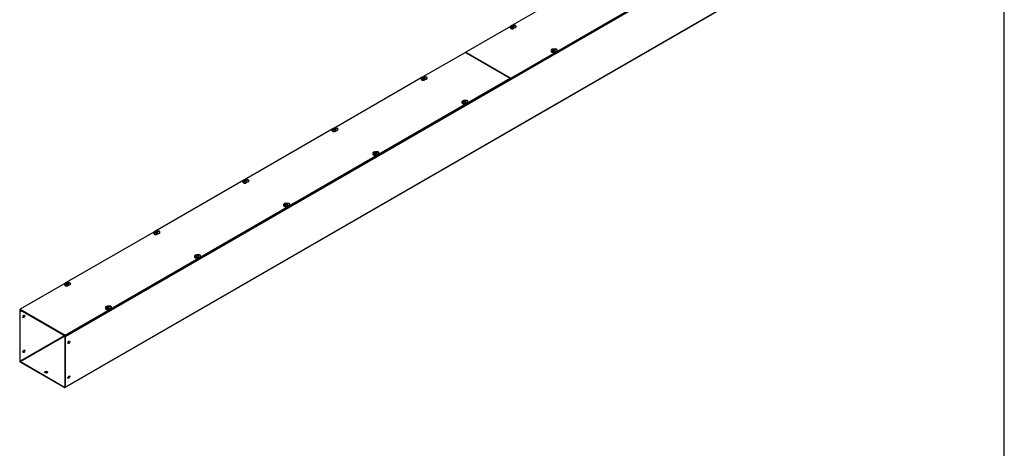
# Model space of a CAD drawing. Header units: inches. Extents: x 1 to 299, y -2 to 199.
# Tile 6 of 8: x 206 to 299, y 99 to 139. Entities that reach past the tile are written whole.
import ezdxf

# ---------------------------------------------------------------- set-up
doc = ezdxf.new("R2010")
doc.units = ezdxf.units.IN
doc.header["$MEASUREMENT"] = 0
for name, color, linetype in [('COM56308-3', 7, 'Continuous'), ('COM56349-2', 7, 'Continuous'), ('Default', 7, 'Continuous'), ('SCS19515', 7, 'Continuous')]:
    doc.layers.add(name, color=color, linetype=linetype)

# ---------------------------------------------------------------- blocks, each defined once
blk = doc.blocks.new('SE3')
at = {"layer": 'COM56308-3', "color": 7, "linetype": 'Continuous'}
for p, q in [((252.422, 133.938), (294.805, 158.407)), ((252.422, 133.891), (294.805, 158.361)), ((260.877, 143.76), (252.536, 138.944)), ((252.391, 138.861), (248.143, 136.408)), ((248.099, 136.383), (244.051, 134.045)), ((252.378, 133.912), (248.099, 136.383)), ((248.143, 136.408), (252.422, 133.938)), ((248.143, 136.362), (248.143, 136.408)), ((248.143, 136.362), (252.422, 133.891)), ((209.996, 109.443), (252.378, 133.912)), ((209.996, 109.396), (252.378, 133.866)), ((243.906, 133.962), (235.565, 129.146)), ((252.378, 133.866), (252.378, 133.912)), ((252.422, 133.891), (252.422, 133.938)), ((235.421, 129.063), (227.08, 124.247)), ((226.935, 124.164), (218.595, 119.348)), ((218.45, 119.265), (210.11, 114.449)), ((209.965, 114.366), (205.717, 111.913)), ((205.717, 111.913), (209.996, 109.443)), ((205.717, 111.867), (205.717, 111.913)), ((205.717, 111.867), (209.996, 109.396)), ((209.996, 109.396), (209.996, 109.443))]:
    blk.add_line(p, q, dxfattribs=at)
for centre, start_param, end_param in [((252.755, 138.841), 1.523018, 5.343463), ((252.755, 138.795), 3.341468, 5.028038), ((256.636, 136.6), 1.525234, 5.344015), ((256.636, 136.554), 3.341468, 5.029158), ((244.27, 133.942), 1.523018, 5.343463), ((244.27, 133.896), 3.341468, 5.028038), ((248.151, 131.701), 1.525234, 5.344015), ((248.151, 131.655), 3.341468, 5.029158), ((235.784, 129.043), 1.523018, 5.343463), ((235.784, 128.997), 3.341468, 5.028038), ((239.666, 126.802), 1.525234, 5.344015), ((239.666, 126.756), 3.341468, 5.029158), ((227.299, 124.144), 1.523018, 5.343463), ((227.299, 124.098), 3.341468, 5.028038), ((231.181, 121.903), 1.525234, 5.344015), ((231.181, 121.857), 3.341468, 5.029158), ((218.814, 119.245), 1.523018, 5.343463), ((218.814, 119.199), 3.341468, 5.028038), ((222.695, 117.004), 1.525234, 5.344015), ((222.695, 116.958), 3.341468, 5.029158), ((210.329, 114.346), 1.523018, 5.343463), ((210.329, 114.3), 3.341468, 5.028038), ((214.21, 112.105), 1.525234, 5.344015), ((214.21, 112.059), 3.341468, 5.029158)]:
    blk.add_ellipse(centre, major_axis=(-0.203, 0), ratio=0.57735, start_param=start_param, end_param=end_param, dxfattribs=at)
at = {"layer": 'COM56349-2', "color": 7, "linetype": 'Continuous'}
for p, q in [((294.849, 158.29), (209.996, 109.301)), ((209.978, 104.456), (294.831, 153.446)), ((209.996, 104.496), (294.849, 153.485)), ((248.157, 136.354), (248.153, 136.352)), ((248.182, 136.339), (248.178, 136.337)), ((248.471, 136.168), (248.475, 136.17)), ((248.511, 136.145), (248.515, 136.147)), ((252.091, 134.083), (252.087, 134.08)), ((252.378, 133.91), (252.384, 133.914)), ((205.73, 111.859), (205.691, 111.836)), ((205.713, 111.773), (205.734, 111.785)), ((205.713, 106.968), (205.713, 111.773)), ((205.756, 111.844), (205.734, 111.832)), ((205.734, 111.832), (205.849, 111.765)), ((205.734, 111.785), (205.849, 111.718)), ((205.872, 111.778), (205.849, 111.765)), ((205.849, 111.718), (205.849, 111.765)), ((205.912, 111.754), (205.849, 111.718)), ((209.895, 109.383), (205.713, 106.968)), ((205.734, 106.933), (209.936, 109.359)), ((209.819, 109.473), (209.841, 109.486)), ((209.819, 109.473), (209.935, 109.406)), ((209.819, 109.426), (209.819, 109.473)), ((209.819, 109.426), (209.935, 109.359)), ((209.935, 109.406), (209.957, 109.419)), ((209.956, 109.324), (209.956, 104.519)), ((209.996, 109.301), (209.996, 104.496)), ((205.734, 106.933), (209.935, 104.507)), ((205.734, 106.886), (209.935, 104.46)), ((209.956, 104.519), (209.935, 104.507))]:
    blk.add_line(p, q, dxfattribs=at)
for centre, major_axis, start_param, end_param in [((205.734, 111.762), (0.043, -0.0745), 2.356194, 3.926991), ((205.734, 111.762), (0.0145, -0.0251), 2.356194, 3.926991), ((206.026, 111.254), (0.067, 0.115), 3.44948, 5.975298), ((209.935, 109.336), (-0.043, 0.0745), 3.926991, 5.497787), ((209.935, 109.336), (-0.0145, 0.0251), 3.926991, 5.497787), ((210.309, 108.782), (-0.067, -0.115), 0.307887, 2.833706), ((206.026, 107.942), (0.066, 0.115), 3.44948, 5.975298), ((205.734, 106.956), (-0.043, 0.0745), 0.785398, 2.356194), ((205.734, 106.956), (-0.0145, 0.0251), 0.785398, 2.356194), ((208.188, 105.877), (-0.156, 0), 3.402495, 6.022283), ((210.309, 105.469), (-0.067, -0.115), 0.307887, 2.833706), ((209.935, 104.531), (-0.0145, 0.0251), 2.356194, 3.926991), ((209.935, 104.531), (-0.043, 0.0745), 2.356194, 3.926991)]:
    blk.add_ellipse(centre, major_axis=major_axis, ratio=0.57735, start_param=start_param, end_param=end_param, dxfattribs=at)
for centre, major_axis in [((206.067, 111.231), (0.067, 0.115)), ((210.349, 108.758), (-0.067, -0.115)), ((206.067, 107.919), (0.067, 0.115)), ((208.188, 105.924), (-0.156, 0)), ((210.349, 105.446), (-0.067, -0.115))]:
    blk.add_ellipse(centre, major_axis=major_axis, ratio=0.57735, dxfattribs=at)
at = {"layer": 'SCS19515', "color": 7, "linetype": 'Continuous'}
for p, q in [((252.375, 138.8), (252.375, 138.751)), ((252.483, 138.79), (252.411, 138.749)), ((252.506, 138.865), (252.476, 138.848)), ((252.506, 138.906), (252.576, 138.906)), ((252.506, 138.865), (252.506, 138.906)), ((252.506, 138.865), (252.506, 138.814)), ((252.506, 138.844), (252.576, 138.844)), ((252.518, 138.823), (252.549, 138.841)), ((252.618, 138.841), (252.549, 138.841)), ((252.607, 138.923), (252.576, 138.906)), ((252.576, 138.844), (252.576, 138.906)), ((252.618, 138.869), (252.576, 138.844)), ((252.618, 138.881), (252.649, 138.899)), ((252.618, 138.881), (252.618, 138.841)), ((252.75, 138.751), (252.75, 138.8)), ((256.257, 136.559), (256.257, 136.51)), ((256.364, 136.549), (256.293, 136.508)), ((256.388, 136.624), (256.357, 136.607)), ((256.388, 136.665), (256.458, 136.665)), ((256.388, 136.624), (256.388, 136.665)), ((256.388, 136.624), (256.388, 136.573)), ((256.388, 136.603), (256.458, 136.603)), ((256.4, 136.582), (256.43, 136.6)), ((256.5, 136.6), (256.43, 136.6)), ((256.488, 136.682), (256.458, 136.665)), ((256.458, 136.603), (256.458, 136.665)), ((256.5, 136.628), (256.458, 136.603)), ((256.5, 136.64), (256.531, 136.658)), ((256.5, 136.64), (256.5, 136.6)), ((256.632, 136.51), (256.632, 136.559)), ((243.89, 133.901), (243.89, 133.852)), ((243.997, 133.892), (243.926, 133.85)), ((244.021, 133.966), (243.99, 133.949)), ((244.021, 134.007), (244.091, 134.007)), ((244.021, 133.966), (244.021, 134.007)), ((244.021, 133.966), (244.021, 133.916)), ((244.021, 133.945), (244.091, 133.945)), ((244.033, 133.924), (244.064, 133.942)), ((244.133, 133.942), (244.064, 133.942)), ((244.121, 134.024), (244.091, 134.007)), ((244.091, 133.945), (244.091, 134.007)), ((244.133, 133.97), (244.091, 133.945)), ((244.133, 133.982), (244.164, 134)), ((244.133, 133.982), (244.133, 133.942)), ((244.265, 133.852), (244.265, 133.901)), ((247.771, 131.66), (247.771, 131.611)), ((247.879, 131.65), (247.808, 131.609)), ((247.903, 131.725), (247.872, 131.708)), ((247.903, 131.766), (247.972, 131.766)), ((247.903, 131.725), (247.903, 131.766)), ((247.903, 131.725), (247.903, 131.674)), ((247.903, 131.704), (247.972, 131.704)), ((247.914, 131.683), (247.945, 131.701)), ((248.015, 131.701), (247.945, 131.701)), ((248.003, 131.783), (247.972, 131.766)), ((247.972, 131.704), (247.972, 131.766)), ((248.015, 131.729), (247.972, 131.704)), ((248.015, 131.741), (248.046, 131.759)), ((248.015, 131.741), (248.015, 131.701)), ((248.146, 131.611), (248.146, 131.66)), ((235.404, 129.002), (235.404, 128.953)), ((235.512, 128.993), (235.441, 128.951)), ((235.536, 129.067), (235.505, 129.05)), ((235.536, 129.108), (235.605, 129.108)), ((235.536, 129.067), (235.536, 129.108)), ((235.536, 129.067), (235.536, 129.017)), ((235.536, 129.046), (235.605, 129.046)), ((235.547, 129.025), (235.578, 129.043)), ((235.648, 129.043), (235.578, 129.043)), ((235.636, 129.125), (235.605, 129.108)), ((235.605, 129.046), (235.605, 129.108)), ((235.648, 129.071), (235.605, 129.046)), ((235.648, 129.083), (235.679, 129.101)), ((235.648, 129.083), (235.648, 129.043)), ((235.779, 128.953), (235.779, 129.002)), ((239.286, 126.761), (239.286, 126.712)), ((239.394, 126.751), (239.322, 126.71)), ((239.417, 126.826), (239.387, 126.809)), ((239.417, 126.867), (239.487, 126.867)), ((239.417, 126.826), (239.417, 126.867)), ((239.417, 126.826), (239.417, 126.775)), ((239.417, 126.805), (239.487, 126.805)), ((239.429, 126.784), (239.46, 126.802)), ((239.529, 126.802), (239.46, 126.802)), ((239.518, 126.884), (239.487, 126.867)), ((239.487, 126.805), (239.487, 126.867)), ((239.529, 126.83), (239.487, 126.805)), ((239.529, 126.842), (239.56, 126.86)), ((239.529, 126.842), (239.529, 126.802)), ((239.661, 126.712), (239.661, 126.761)), ((226.919, 124.103), (226.919, 124.054)), ((227.027, 124.094), (226.955, 124.052)), ((227.051, 124.169), (227.02, 124.151)), ((227.051, 124.209), (227.12, 124.209)), ((227.051, 124.169), (227.051, 124.209)), ((227.051, 124.169), (227.051, 124.118)), ((227.051, 124.147), (227.12, 124.147)), ((227.062, 124.126), (227.093, 124.144)), ((227.163, 124.144), (227.093, 124.144)), ((227.151, 124.226), (227.12, 124.209)), ((227.12, 124.147), (227.12, 124.209)), ((227.163, 124.172), (227.12, 124.147)), ((227.163, 124.184), (227.193, 124.202)), ((227.163, 124.184), (227.163, 124.144)), ((227.294, 124.054), (227.294, 124.103)), ((230.801, 121.862), (230.801, 121.813)), ((230.932, 121.927), (230.901, 121.91)), ((230.932, 121.968), (231.002, 121.968)), ((230.932, 121.927), (230.932, 121.968)), ((230.932, 121.927), (230.932, 121.876)), ((230.932, 121.906), (231.002, 121.906)), ((230.944, 121.885), (230.975, 121.903)), ((231.044, 121.903), (230.975, 121.903)), ((231.033, 121.985), (231.002, 121.968)), ((231.002, 121.906), (231.002, 121.968)), ((231.044, 121.931), (231.002, 121.906)), ((231.044, 121.943), (231.075, 121.961)), ((231.044, 121.943), (231.044, 121.903)), ((231.176, 121.813), (231.176, 121.862)), ((230.908, 121.852), (230.837, 121.811)), ((218.434, 119.204), (218.434, 119.155)), ((218.541, 119.195), (218.47, 119.153)), ((218.565, 119.27), (218.534, 119.252)), ((218.565, 119.31), (218.635, 119.31)), ((218.565, 119.27), (218.565, 119.31)), ((218.565, 119.27), (218.565, 119.219)), ((218.565, 119.248), (218.635, 119.248)), ((218.577, 119.227), (218.608, 119.245)), ((218.677, 119.245), (218.608, 119.245)), ((218.666, 119.327), (218.635, 119.31)), ((218.635, 119.248), (218.635, 119.31)), ((218.677, 119.273), (218.635, 119.248)), ((218.677, 119.285), (218.708, 119.303)), ((218.677, 119.285), (218.677, 119.245)), ((218.809, 119.155), (218.809, 119.204)), ((222.315, 116.963), (222.315, 116.914)), ((222.423, 116.953), (222.352, 116.912)), ((222.447, 117.028), (222.416, 117.011)), ((222.447, 117.069), (222.516, 117.069)), ((222.447, 117.028), (222.447, 117.069)), ((222.447, 117.028), (222.447, 116.977)), ((222.447, 117.007), (222.516, 117.007)), ((222.459, 116.986), (222.489, 117.004)), ((222.559, 117.004), (222.489, 117.004)), ((222.547, 117.086), (222.516, 117.069)), ((222.516, 117.007), (222.516, 117.069)), ((222.559, 117.032), (222.516, 117.007)), ((222.559, 117.044), (222.59, 117.062)), ((222.559, 117.044), (222.559, 117.004)), ((222.69, 116.914), (222.69, 116.963)), ((210.08, 114.371), (210.049, 114.353)), ((210.08, 114.411), (210.15, 114.411)), ((210.08, 114.371), (210.08, 114.411)), ((210.08, 114.371), (210.08, 114.32)), ((210.18, 114.428), (210.15, 114.411)), ((210.15, 114.349), (210.15, 114.411)), ((210.192, 114.374), (210.15, 114.349)), ((210.192, 114.386), (210.223, 114.404)), ((210.192, 114.386), (210.192, 114.346)), ((209.948, 114.305), (209.948, 114.256)), ((210.056, 114.296), (209.985, 114.254)), ((210.08, 114.349), (210.15, 114.349)), ((210.092, 114.328), (210.122, 114.346)), ((210.192, 114.346), (210.122, 114.346)), ((210.323, 114.256), (210.323, 114.305)), ((213.83, 112.064), (213.83, 112.015)), ((213.938, 112.055), (213.866, 112.013)), ((213.962, 112.129), (213.931, 112.112)), ((213.962, 112.17), (214.031, 112.17)), ((213.962, 112.129), (213.962, 112.17)), ((213.962, 112.129), (213.962, 112.079)), ((213.962, 112.108), (214.031, 112.108)), ((213.973, 112.087), (214.004, 112.105)), ((214.074, 112.105), (214.004, 112.105)), ((214.062, 112.187), (214.031, 112.17)), ((214.031, 112.108), (214.031, 112.17)), ((214.074, 112.133), (214.031, 112.108)), ((214.074, 112.145), (214.104, 112.163)), ((214.074, 112.145), (214.074, 112.105)), ((214.205, 112.015), (214.205, 112.064))]:
    blk.add_line(p, q, dxfattribs=at)
for centre, radius, start, end in [((252.51, 138.798), 0.134, 117.19787, 179.56074), ((252.553, 138.727), 0.144, 122.64314, 170.97254), ((252.562, 138.706), 0.241, 68.89335, 118.20977), ((252.595, 138.702), 0.144, 122.64346, 170.97222), ((252.623, 138.8), 0.126, 0.04445, 52.59387), ((256.391, 136.557), 0.134, 117.19787, 179.56074), ((256.435, 136.486), 0.144, 122.64314, 170.97254), ((256.444, 136.464), 0.241, 68.89335, 118.20977), ((256.477, 136.461), 0.144, 122.64346, 170.97222), ((256.505, 136.559), 0.126, 0.04445, 52.59387), ((244.077, 133.807), 0.241, 68.89335, 118.20977), ((244.024, 133.899), 0.134, 117.19787, 179.56074), ((244.068, 133.828), 0.144, 122.64314, 170.97254), ((244.11, 133.803), 0.144, 122.64346, 170.97222), ((244.138, 133.901), 0.126, 0.04445, 52.59387), ((247.906, 131.658), 0.134, 117.19787, 179.56074), ((247.949, 131.587), 0.144, 122.64314, 170.97254), ((247.959, 131.565), 0.241, 68.89335, 118.20977), ((247.992, 131.562), 0.144, 122.64346, 170.97222), ((248.019, 131.66), 0.126, 0.04445, 52.59387), ((235.539, 129), 0.134, 117.19787, 179.56074), ((235.582, 128.929), 0.144, 122.64314, 170.97254), ((235.592, 128.908), 0.241, 68.89335, 118.20977), ((235.625, 128.904), 0.144, 122.64346, 170.97222), ((235.653, 129.002), 0.126, 0.04445, 52.59387), ((239.421, 126.759), 0.134, 117.19787, 179.56074), ((239.464, 126.688), 0.144, 122.64314, 170.97254), ((239.473, 126.666), 0.241, 68.89335, 118.20977), ((239.507, 126.663), 0.144, 122.64346, 170.97222), ((239.534, 126.761), 0.126, 0.04445, 52.59387), ((227.054, 124.101), 0.134, 117.19787, 179.56074), ((227.097, 124.03), 0.144, 122.64314, 170.97254), ((227.106, 124.009), 0.241, 68.89335, 118.20977), ((227.14, 124.005), 0.144, 122.64346, 170.97222), ((227.167, 124.103), 0.126, 0.04445, 52.59387), ((230.935, 121.86), 0.134, 117.19787, 179.56074), ((230.979, 121.789), 0.144, 122.64314, 170.97254), ((230.988, 121.767), 0.241, 68.89335, 118.20977), ((231.021, 121.764), 0.144, 122.64346, 170.97222), ((231.049, 121.862), 0.126, 0.04445, 52.59387), ((218.569, 119.202), 0.134, 117.19787, 179.56074), ((218.612, 119.131), 0.144, 122.64314, 170.97254), ((218.621, 119.11), 0.241, 68.89335, 118.20977), ((218.654, 119.106), 0.144, 122.64346, 170.97222), ((218.682, 119.204), 0.126, 0.04445, 52.59387), ((222.45, 116.961), 0.134, 117.19787, 179.56074), ((222.494, 116.89), 0.144, 122.64314, 170.97254), ((222.503, 116.869), 0.241, 68.89335, 118.20977), ((222.536, 116.865), 0.144, 122.64346, 170.97222), ((222.564, 116.963), 0.126, 0.04445, 52.59387), ((210.083, 114.303), 0.134, 117.19787, 179.56074), ((210.136, 114.211), 0.241, 68.89335, 118.20977), ((210.197, 114.305), 0.126, 0.04445, 52.59387), ((210.127, 114.232), 0.144, 122.64314, 170.97254), ((210.169, 114.207), 0.144, 122.64346, 170.97222), ((213.965, 112.062), 0.134, 117.19787, 179.56074), ((214.008, 111.991), 0.144, 122.64314, 170.97254), ((214.017, 111.97), 0.241, 68.89335, 118.20977), ((214.051, 111.966), 0.144, 122.64346, 170.97222), ((214.078, 112.064), 0.126, 0.04445, 52.59387)]:
    blk.add_arc(centre, radius, start, end, dxfattribs=at)
for centre, major_axis, start_param, end_param in [((252.562, 138.8), (-0.188, 0), 0.001663, 3.143306), ((252.562, 138.751), (0.187, 0), 3.122245, 3.141593), ((252.562, 138.751), (0.187, 0), 3.141593, 6.283185), ((252.562, 138.812), (-0.186, 0), 0.623612, 0.947184), ((252.562, 138.873), (0.0975, 0), 1.098165, 3.614224), ((252.562, 138.873), (-0.0975, 0), 1.098165, 3.614224), ((256.444, 136.559), (-0.187, 0), 0.001663, 3.143306), ((256.444, 136.51), (0.188, 0), 3.122245, 3.141593), ((256.444, 136.51), (0.188, 0), 3.141593, 6.283185), ((256.444, 136.571), (-0.186, 0), 0.623612, 0.947184), ((256.444, 136.632), (0.0975, 0), 1.098165, 3.614224), ((256.444, 136.632), (-0.0975, 0), 1.098165, 3.614224), ((244.077, 133.901), (-0.188, 0), 0.001663, 3.143306), ((244.077, 133.852), (0.187, 0), 3.122245, 3.141593), ((244.077, 133.852), (0.187, 0), 3.141593, 6.283185), ((244.077, 133.913), (-0.186, 0), 0.623612, 0.947184), ((244.077, 133.974), (0.0975, 0), 1.098165, 3.614224), ((244.077, 133.974), (-0.0975, 0), 1.098165, 3.614224), ((247.959, 131.66), (-0.187, 0), 0.001663, 3.143306), ((247.959, 131.611), (0.187, 0), 3.122245, 3.141593), ((247.959, 131.611), (0.187, 0), 3.141593, 6.283185), ((247.959, 131.672), (-0.186, 0), 0.623612, 0.947184), ((247.959, 131.733), (0.0975, 0), 1.098165, 3.614224), ((247.959, 131.733), (-0.0975, 0), 1.098165, 3.614224), ((235.592, 129.002), (-0.187, 0), 0.001663, 3.143306), ((235.592, 128.953), (0.188, 0), 3.122245, 3.141593), ((235.592, 128.953), (0.188, 0), 3.141593, 6.283185), ((235.592, 129.014), (-0.186, 0), 0.623612, 0.947184), ((235.592, 129.075), (0.0975, 0), 1.098165, 3.614224), ((235.592, 129.075), (-0.0975, 0), 1.098165, 3.614224), ((239.473, 126.761), (-0.187, 0), 0.001663, 3.143306), ((239.473, 126.712), (0.188, 0), 3.122245, 3.141593), ((239.473, 126.712), (0.188, 0), 3.141593, 6.283185), ((239.473, 126.773), (-0.186, 0), 0.623612, 0.947184), ((239.473, 126.834), (0.0975, 0), 1.098165, 3.614224), ((239.473, 126.834), (-0.0975, 0), 1.098165, 3.614224), ((227.107, 124.103), (-0.187, 0), 0.001663, 3.143306), ((227.107, 124.054), (0.187, 0), 3.122245, 3.141593), ((227.107, 124.054), (0.187, 0), 3.141593, 6.283185), ((227.107, 124.115), (-0.186, 0), 0.623612, 0.947184), ((227.107, 124.176), (0.0975, 0), 1.098165, 3.614224), ((227.107, 124.176), (-0.0975, 0), 1.098165, 3.614224), ((230.988, 121.862), (-0.187, 0), 0.001663, 3.143306), ((230.988, 121.935), (0.0975, 0), 1.098165, 3.614224), ((230.988, 121.935), (-0.0975, 0), 1.098165, 3.614224), ((230.988, 121.813), (0.188, 0), 3.122245, 3.141593), ((230.988, 121.813), (0.188, 0), 3.141593, 6.283185), ((230.988, 121.874), (-0.186, 0), 0.623612, 0.947184), ((218.621, 119.204), (-0.188, 0), 0.001663, 3.143306), ((218.621, 119.155), (0.188, 0), 3.122245, 3.141593), ((218.621, 119.155), (0.188, 0), 3.141593, 6.283185), ((218.621, 119.216), (-0.186, 0), 0.623612, 0.947184), ((218.621, 119.277), (0.0975, 0), 1.098165, 3.614224), ((218.621, 119.277), (-0.0975, 0), 1.098165, 3.614224), ((222.503, 116.963), (-0.188, 0), 0.001663, 3.143306), ((222.503, 116.914), (0.187, 0), 3.122245, 3.141593), ((222.503, 116.914), (0.187, 0), 3.141593, 6.283185), ((222.503, 116.975), (-0.186, 0), 0.623612, 0.947184), ((222.503, 117.036), (0.0975, 0), 1.098165, 3.614224), ((222.503, 117.036), (-0.0975, 0), 1.098165, 3.614224), ((210.136, 114.378), (0.0975, 0), 1.098165, 3.614224), ((210.136, 114.378), (-0.0975, 0), 1.098165, 3.614224), ((210.136, 114.305), (-0.188, 0), 0.001663, 3.143306), ((210.136, 114.256), (0.188, 0), 3.122245, 3.141593), ((210.136, 114.256), (0.188, 0), 3.141593, 6.283185), ((210.136, 114.317), (-0.186, 0), 0.623612, 0.947184), ((214.018, 112.064), (-0.187, 0), 0.001663, 3.143306), ((214.018, 112.015), (0.187, 0), 3.122245, 3.141593), ((214.018, 112.015), (0.187, 0), 3.141593, 6.283185), ((214.018, 112.076), (-0.186, 0), 0.623612, 0.947184), ((214.018, 112.137), (0.0975, 0), 1.098165, 3.614224), ((214.018, 112.137), (-0.0975, 0), 1.098165, 3.614224)]:
    blk.add_ellipse(centre, major_axis=major_axis, ratio=0.57735, start_param=start_param, end_param=end_param, dxfattribs=at)
for points, knots in [([(252.375, 138.753), (252.375, 138.752), (252.374, 138.743), (252.378, 138.727), (252.387, 138.706), (252.402, 138.687), (252.423, 138.67), (252.448, 138.655), (252.477, 138.644), (252.51, 138.636), (252.544, 138.632), (252.578, 138.632), (252.613, 138.636), (252.645, 138.643), (252.671, 138.653), (252.684, 138.66), (252.69, 138.663)], [0, 0, 0, 0, 0.014199, 0.086977, 0.159182, 0.233179, 0.310305, 0.389965, 0.470666, 0.551246, 0.631572, 0.711775, 0.792072, 0.872633, 0.953715, 1, 1, 1, 1]), ([(252.671, 138.899), (252.67, 138.903), (252.669, 138.907), (252.667, 138.914), (252.665, 138.917), (252.661, 138.922), (252.659, 138.924), (252.654, 138.928), (252.652, 138.93), (252.646, 138.932), (252.643, 138.932), (252.636, 138.933), (252.633, 138.933), (252.625, 138.931), (252.622, 138.93), (252.614, 138.927), (252.611, 138.926), (252.607, 138.923)], [0, 0, 0, 0, 0.125, 0.125, 0.25, 0.25, 0.375, 0.375, 0.5, 0.5, 0.625, 0.625, 0.75, 0.75, 0.875, 0.875, 1, 1, 1, 1]), ([(252.649, 138.899), (252.653, 138.901), (252.657, 138.903), (252.664, 138.906), (252.668, 138.907), (252.675, 138.908), (252.678, 138.908), (252.685, 138.908), (252.688, 138.907), (252.694, 138.905), (252.697, 138.904), (252.7, 138.901), (252.7, 138.901), (252.7, 138.901)], [0, 0, 0, 0, 0.125, 0.125, 0.25, 0.25, 0.375, 0.375, 0.5, 0.5, 0.625, 0.625, 0.6403926, 0.6403926, 0.6403926, 0.6403926]), ([(252.69, 138.663), (252.695, 138.666), (252.707, 138.673), (252.724, 138.689), (252.739, 138.708), (252.748, 138.729), (252.749, 138.743), (252.75, 138.751)], [0, 0, 0, 0, 0.128584, 0.370934, 0.587553, 0.795617, 1, 1, 1, 1]), ([(256.257, 136.512), (256.257, 136.511), (256.256, 136.502), (256.259, 136.485), (256.269, 136.465), (256.284, 136.446), (256.304, 136.429), (256.33, 136.414), (256.359, 136.403), (256.391, 136.395), (256.426, 136.391), (256.46, 136.391), (256.494, 136.394), (256.527, 136.402), (256.553, 136.412), (256.566, 136.419), (256.571, 136.422)], [0, 0, 0, 0, 0.014199, 0.086977, 0.159182, 0.233179, 0.310305, 0.389965, 0.470666, 0.551246, 0.631572, 0.711775, 0.792072, 0.872633, 0.953715, 1, 1, 1, 1]), ([(256.553, 136.658), (256.552, 136.662), (256.551, 136.666), (256.549, 136.673), (256.547, 136.676), (256.543, 136.681), (256.541, 136.683), (256.536, 136.687), (256.533, 136.688), (256.527, 136.691), (256.524, 136.691), (256.518, 136.692), (256.514, 136.692), (256.507, 136.69), (256.503, 136.689), (256.496, 136.686), (256.492, 136.685), (256.488, 136.682)], [0, 0, 0, 0, 0.125, 0.125, 0.25, 0.25, 0.375, 0.375, 0.5, 0.5, 0.625, 0.625, 0.75, 0.75, 0.875, 0.875, 1, 1, 1, 1]), ([(256.531, 136.658), (256.535, 136.66), (256.538, 136.662), (256.546, 136.665), (256.55, 136.666), (256.557, 136.667), (256.56, 136.667), (256.567, 136.667), (256.57, 136.666), (256.576, 136.664), (256.578, 136.663), (256.581, 136.66), (256.582, 136.66), (256.582, 136.66)], [0, 0, 0, 0, 0.125, 0.125, 0.25, 0.25, 0.375, 0.375, 0.5, 0.5, 0.625, 0.625, 0.6403926, 0.6403926, 0.6403926, 0.6403926]), ([(256.571, 136.422), (256.576, 136.425), (256.588, 136.432), (256.606, 136.448), (256.621, 136.467), (256.63, 136.488), (256.631, 136.502), (256.631, 136.509)], [0, 0, 0, 0, 0.128584, 0.370934, 0.587553, 0.795617, 1, 1, 1, 1]), ([(243.89, 133.854), (243.89, 133.853), (243.889, 133.845), (243.893, 133.828), (243.902, 133.807), (243.917, 133.788), (243.937, 133.771), (243.963, 133.756), (243.992, 133.745), (244.025, 133.737), (244.059, 133.733), (244.093, 133.733), (244.127, 133.737), (244.16, 133.744), (244.186, 133.754), (244.199, 133.761), (244.204, 133.764)], [0, 0, 0, 0, 0.014199, 0.086977, 0.159182, 0.233179, 0.310305, 0.389965, 0.470666, 0.551246, 0.631572, 0.711775, 0.792072, 0.872633, 0.953715, 1, 1, 1, 1]), ([(244.186, 134), (244.185, 134.004), (244.184, 134.008), (244.182, 134.015), (244.18, 134.018), (244.176, 134.023), (244.174, 134.025), (244.169, 134.029), (244.166, 134.031), (244.161, 134.033), (244.157, 134.033), (244.151, 134.034), (244.147, 134.034), (244.14, 134.032), (244.136, 134.031), (244.129, 134.028), (244.125, 134.027), (244.121, 134.024)], [0, 0, 0, 0, 0.125, 0.125, 0.25, 0.25, 0.375, 0.375, 0.5, 0.5, 0.625, 0.625, 0.75, 0.75, 0.875, 0.875, 1, 1, 1, 1]), ([(244.164, 134), (244.168, 134.002), (244.171, 134.004), (244.179, 134.007), (244.183, 134.008), (244.19, 134.009), (244.193, 134.009), (244.2, 134.009), (244.203, 134.008), (244.209, 134.006), (244.212, 134.005), (244.214, 134.002), (244.215, 134.002), (244.215, 134.002)], [0, 0, 0, 0, 0.125, 0.125, 0.25, 0.25, 0.375, 0.375, 0.5, 0.5, 0.625, 0.625, 0.6403926, 0.6403926, 0.6403926, 0.6403926]), ([(244.204, 133.764), (244.209, 133.767), (244.222, 133.774), (244.239, 133.79), (244.254, 133.809), (244.263, 133.83), (244.264, 133.844), (244.264, 133.852)], [0, 0, 0, 0, 0.128584, 0.370934, 0.587553, 0.795617, 1, 1, 1, 1]), ([(247.772, 131.613), (247.772, 131.612), (247.77, 131.603), (247.774, 131.587), (247.783, 131.566), (247.799, 131.547), (247.819, 131.53), (247.844, 131.515), (247.874, 131.504), (247.906, 131.496), (247.94, 131.492), (247.975, 131.492), (248.009, 131.495), (248.041, 131.503), (248.068, 131.513), (248.081, 131.52), (248.086, 131.523)], [0, 0, 0, 0, 0.014199, 0.086977, 0.159182, 0.233179, 0.310305, 0.389965, 0.470666, 0.551246, 0.631572, 0.711775, 0.792072, 0.872633, 0.953715, 1, 1, 1, 1]), ([(248.067, 131.759), (248.067, 131.763), (248.066, 131.767), (248.063, 131.774), (248.062, 131.777), (248.058, 131.782), (248.056, 131.784), (248.051, 131.788), (248.048, 131.79), (248.042, 131.792), (248.039, 131.792), (248.032, 131.793), (248.029, 131.793), (248.022, 131.791), (248.018, 131.79), (248.011, 131.787), (248.007, 131.786), (248.003, 131.783)], [0, 0, 0, 0, 0.125, 0.125, 0.25, 0.25, 0.375, 0.375, 0.5, 0.5, 0.625, 0.625, 0.75, 0.75, 0.875, 0.875, 1, 1, 1, 1]), ([(248.046, 131.759), (248.049, 131.761), (248.053, 131.763), (248.061, 131.766), (248.064, 131.767), (248.071, 131.768), (248.075, 131.768), (248.081, 131.768), (248.085, 131.767), (248.09, 131.765), (248.093, 131.764), (248.096, 131.761), (248.096, 131.761), (248.097, 131.761)], [0, 0, 0, 0, 0.125, 0.125, 0.25, 0.25, 0.375, 0.375, 0.5, 0.5, 0.625, 0.625, 0.6403926, 0.6403926, 0.6403926, 0.6403926]), ([(248.086, 131.523), (248.091, 131.526), (248.103, 131.533), (248.121, 131.549), (248.135, 131.568), (248.145, 131.589), (248.146, 131.603), (248.146, 131.61)], [0, 0, 0, 0, 0.128584, 0.370934, 0.587553, 0.795617, 1, 1, 1, 1]), ([(235.405, 128.955), (235.405, 128.954), (235.403, 128.946), (235.407, 128.929), (235.417, 128.908), (235.432, 128.889), (235.452, 128.872), (235.477, 128.857), (235.507, 128.846), (235.539, 128.838), (235.573, 128.834), (235.608, 128.834), (235.642, 128.838), (235.674, 128.845), (235.701, 128.855), (235.714, 128.862), (235.719, 128.865)], [0, 0, 0, 0, 0.014199, 0.086977, 0.159182, 0.233179, 0.310305, 0.389965, 0.470666, 0.551246, 0.631572, 0.711775, 0.792072, 0.872633, 0.953715, 1, 1, 1, 1]), ([(235.701, 129.101), (235.7, 129.105), (235.699, 129.109), (235.696, 129.116), (235.695, 129.119), (235.691, 129.124), (235.689, 129.126), (235.684, 129.13), (235.681, 129.132), (235.675, 129.134), (235.672, 129.134), (235.665, 129.135), (235.662, 129.135), (235.655, 129.133), (235.651, 129.132), (235.644, 129.129), (235.64, 129.128), (235.636, 129.125)], [0, 0, 0, 0, 0.125, 0.125, 0.25, 0.25, 0.375, 0.375, 0.5, 0.5, 0.625, 0.625, 0.75, 0.75, 0.875, 0.875, 1, 1, 1, 1]), ([(235.679, 129.101), (235.682, 129.103), (235.686, 129.105), (235.694, 129.108), (235.697, 129.109), (235.704, 129.11), (235.708, 129.11), (235.715, 129.11), (235.718, 129.109), (235.723, 129.107), (235.726, 129.106), (235.729, 129.103), (235.729, 129.103), (235.73, 129.103)], [0, 0, 0, 0, 0.125, 0.125, 0.25, 0.25, 0.375, 0.375, 0.5, 0.5, 0.625, 0.625, 0.6403926, 0.6403926, 0.6403926, 0.6403926]), ([(235.719, 128.865), (235.724, 128.868), (235.736, 128.875), (235.754, 128.891), (235.768, 128.91), (235.778, 128.931), (235.779, 128.945), (235.779, 128.953)], [0, 0, 0, 0, 0.128584, 0.370934, 0.587553, 0.795617, 1, 1, 1, 1]), ([(239.287, 126.714), (239.286, 126.713), (239.285, 126.704), (239.289, 126.688), (239.298, 126.667), (239.313, 126.648), (239.334, 126.631), (239.359, 126.616), (239.389, 126.605), (239.421, 126.597), (239.455, 126.593), (239.49, 126.593), (239.524, 126.596), (239.556, 126.604), (239.582, 126.614), (239.595, 126.621), (239.601, 126.624)], [0, 0, 0, 0, 0.014199, 0.086977, 0.159182, 0.233179, 0.310305, 0.389965, 0.470666, 0.551246, 0.631572, 0.711775, 0.792072, 0.872633, 0.953715, 1, 1, 1, 1]), ([(239.582, 126.86), (239.582, 126.864), (239.581, 126.868), (239.578, 126.875), (239.576, 126.878), (239.573, 126.883), (239.57, 126.885), (239.565, 126.889), (239.563, 126.891), (239.557, 126.893), (239.554, 126.893), (239.547, 126.894), (239.544, 126.894), (239.537, 126.892), (239.533, 126.891), (239.525, 126.888), (239.522, 126.887), (239.518, 126.884)], [0, 0, 0, 0, 0.125, 0.125, 0.25, 0.25, 0.375, 0.375, 0.5, 0.5, 0.625, 0.625, 0.75, 0.75, 0.875, 0.875, 1, 1, 1, 1]), ([(239.56, 126.86), (239.564, 126.862), (239.568, 126.864), (239.575, 126.867), (239.579, 126.868), (239.586, 126.869), (239.59, 126.869), (239.596, 126.869), (239.599, 126.868), (239.605, 126.866), (239.608, 126.865), (239.611, 126.862), (239.611, 126.862), (239.611, 126.862)], [0, 0, 0, 0, 0.125, 0.125, 0.25, 0.25, 0.375, 0.375, 0.5, 0.5, 0.625, 0.625, 0.6403926, 0.6403926, 0.6403926, 0.6403926]), ([(239.601, 126.624), (239.606, 126.627), (239.618, 126.634), (239.636, 126.65), (239.65, 126.669), (239.659, 126.69), (239.66, 126.704), (239.661, 126.711)], [0, 0, 0, 0, 0.128584, 0.370934, 0.587553, 0.795617, 1, 1, 1, 1]), ([(226.92, 124.057), (226.919, 124.055), (226.918, 124.047), (226.922, 124.03), (226.931, 124.009), (226.946, 123.99), (226.967, 123.973), (226.992, 123.958), (227.022, 123.947), (227.054, 123.939), (227.088, 123.935), (227.123, 123.935), (227.157, 123.939), (227.189, 123.946), (227.215, 123.956), (227.228, 123.963), (227.234, 123.966)], [0, 0, 0, 0, 0.014199, 0.086977, 0.159182, 0.233179, 0.310305, 0.389965, 0.470666, 0.551246, 0.631572, 0.711775, 0.792072, 0.872633, 0.953715, 1, 1, 1, 1]), ([(227.215, 124.202), (227.215, 124.206), (227.214, 124.21), (227.211, 124.217), (227.209, 124.22), (227.206, 124.225), (227.203, 124.227), (227.198, 124.231), (227.196, 124.233), (227.19, 124.235), (227.187, 124.235), (227.18, 124.236), (227.177, 124.236), (227.17, 124.234), (227.166, 124.233), (227.158, 124.23), (227.155, 124.229), (227.151, 124.226)], [0, 0, 0, 0, 0.125, 0.125, 0.25, 0.25, 0.375, 0.375, 0.5, 0.5, 0.625, 0.625, 0.75, 0.75, 0.875, 0.875, 1, 1, 1, 1]), ([(227.193, 124.202), (227.197, 124.204), (227.201, 124.206), (227.208, 124.209), (227.212, 124.21), (227.219, 124.211), (227.223, 124.211), (227.229, 124.211), (227.232, 124.21), (227.238, 124.208), (227.241, 124.207), (227.244, 124.205), (227.244, 124.204), (227.244, 124.204)], [0, 0, 0, 0, 0.125, 0.125, 0.25, 0.25, 0.375, 0.375, 0.5, 0.5, 0.625, 0.625, 0.6403926, 0.6403926, 0.6403926, 0.6403926]), ([(227.234, 123.966), (227.239, 123.969), (227.251, 123.976), (227.269, 123.992), (227.283, 124.011), (227.292, 124.032), (227.293, 124.046), (227.294, 124.054)], [0, 0, 0, 0, 0.128584, 0.370934, 0.587553, 0.795617, 1, 1, 1, 1]), ([(231.097, 121.961), (231.096, 121.965), (231.095, 121.969), (231.093, 121.976), (231.091, 121.979), (231.087, 121.984), (231.085, 121.986), (231.08, 121.99), (231.077, 121.992), (231.072, 121.994), (231.068, 121.994), (231.062, 121.995), (231.058, 121.995), (231.051, 121.993), (231.048, 121.992), (231.04, 121.989), (231.036, 121.988), (231.033, 121.985)], [0, 0, 0, 0, 0.125, 0.125, 0.25, 0.25, 0.375, 0.375, 0.5, 0.5, 0.625, 0.625, 0.75, 0.75, 0.875, 0.875, 1, 1, 1, 1]), ([(231.075, 121.961), (231.079, 121.963), (231.083, 121.965), (231.09, 121.968), (231.094, 121.969), (231.101, 121.97), (231.104, 121.97), (231.111, 121.97), (231.114, 121.969), (231.12, 121.967), (231.123, 121.966), (231.125, 121.963), (231.126, 121.963), (231.126, 121.963)], [0, 0, 0, 0, 0.125, 0.125, 0.25, 0.25, 0.375, 0.375, 0.5, 0.5, 0.625, 0.625, 0.6403926, 0.6403926, 0.6403926, 0.6403926]), ([(230.801, 121.815), (230.801, 121.814), (230.8, 121.805), (230.804, 121.789), (230.813, 121.768), (230.828, 121.749), (230.849, 121.732), (230.874, 121.717), (230.903, 121.706), (230.936, 121.698), (230.97, 121.694), (231.004, 121.694), (231.038, 121.698), (231.071, 121.705), (231.097, 121.715), (231.11, 121.722), (231.116, 121.725)], [0, 0, 0, 0, 0.014199, 0.086977, 0.159182, 0.233179, 0.310305, 0.389965, 0.470666, 0.551246, 0.631572, 0.711775, 0.792072, 0.872633, 0.953715, 1, 1, 1, 1]), ([(231.116, 121.725), (231.121, 121.728), (231.133, 121.735), (231.15, 121.751), (231.165, 121.77), (231.174, 121.791), (231.175, 121.805), (231.175, 121.813)], [0, 0, 0, 0, 0.128584, 0.370934, 0.587553, 0.795617, 1, 1, 1, 1]), ([(218.434, 119.158), (218.434, 119.156), (218.433, 119.148), (218.437, 119.131), (218.446, 119.11), (218.461, 119.091), (218.482, 119.074), (218.507, 119.059), (218.536, 119.048), (218.569, 119.04), (218.603, 119.036), (218.637, 119.036), (218.672, 119.04), (218.704, 119.047), (218.73, 119.057), (218.743, 119.064), (218.749, 119.067)], [0, 0, 0, 0, 0.014199, 0.086977, 0.159182, 0.233179, 0.310305, 0.389965, 0.470666, 0.551246, 0.631572, 0.711775, 0.792072, 0.872633, 0.953715, 1, 1, 1, 1]), ([(218.73, 119.303), (218.729, 119.307), (218.728, 119.311), (218.726, 119.318), (218.724, 119.321), (218.72, 119.326), (218.718, 119.328), (218.713, 119.332), (218.711, 119.334), (218.705, 119.336), (218.701, 119.336), (218.695, 119.337), (218.691, 119.337), (218.684, 119.335), (218.681, 119.334), (218.673, 119.331), (218.669, 119.33), (218.666, 119.327)], [0, 0, 0, 0, 0.125, 0.125, 0.25, 0.25, 0.375, 0.375, 0.5, 0.5, 0.625, 0.625, 0.75, 0.75, 0.875, 0.875, 1, 1, 1, 1]), ([(218.708, 119.303), (218.712, 119.305), (218.716, 119.307), (218.723, 119.31), (218.727, 119.311), (218.734, 119.312), (218.737, 119.312), (218.744, 119.312), (218.747, 119.311), (218.753, 119.309), (218.756, 119.308), (218.758, 119.306), (218.759, 119.305), (218.759, 119.305)], [0, 0, 0, 0, 0.125, 0.125, 0.25, 0.25, 0.375, 0.375, 0.5, 0.5, 0.625, 0.625, 0.6403926, 0.6403926, 0.6403926, 0.6403926]), ([(218.749, 119.067), (218.754, 119.07), (218.766, 119.077), (218.783, 119.093), (218.798, 119.112), (218.807, 119.133), (218.808, 119.147), (218.808, 119.155)], [0, 0, 0, 0, 0.128584, 0.370934, 0.587553, 0.795617, 1, 1, 1, 1]), ([(222.316, 116.916), (222.316, 116.915), (222.315, 116.906), (222.318, 116.89), (222.328, 116.869), (222.343, 116.85), (222.363, 116.833), (222.389, 116.818), (222.418, 116.807), (222.45, 116.799), (222.484, 116.795), (222.519, 116.795), (222.553, 116.799), (222.586, 116.806), (222.612, 116.816), (222.625, 116.823), (222.63, 116.826)], [0, 0, 0, 0, 0.014199, 0.086977, 0.159182, 0.233179, 0.310305, 0.389965, 0.470666, 0.551246, 0.631572, 0.711775, 0.792072, 0.872633, 0.953715, 1, 1, 1, 1]), ([(222.612, 117.062), (222.611, 117.066), (222.61, 117.07), (222.607, 117.077), (222.606, 117.08), (222.602, 117.085), (222.6, 117.087), (222.595, 117.091), (222.592, 117.093), (222.586, 117.095), (222.583, 117.095), (222.577, 117.096), (222.573, 117.096), (222.566, 117.094), (222.562, 117.093), (222.555, 117.09), (222.551, 117.089), (222.547, 117.086)], [0, 0, 0, 0, 0.125, 0.125, 0.25, 0.25, 0.375, 0.375, 0.5, 0.5, 0.625, 0.625, 0.75, 0.75, 0.875, 0.875, 1, 1, 1, 1]), ([(222.59, 117.062), (222.593, 117.064), (222.597, 117.066), (222.605, 117.069), (222.608, 117.07), (222.616, 117.071), (222.619, 117.071), (222.626, 117.071), (222.629, 117.07), (222.635, 117.068), (222.637, 117.067), (222.64, 117.064), (222.64, 117.064), (222.641, 117.064)], [0, 0, 0, 0, 0.125, 0.125, 0.25, 0.25, 0.375, 0.375, 0.5, 0.5, 0.625, 0.625, 0.6403926, 0.6403926, 0.6403926, 0.6403926]), ([(222.63, 116.826), (222.635, 116.829), (222.647, 116.836), (222.665, 116.852), (222.679, 116.871), (222.689, 116.892), (222.69, 116.906), (222.69, 116.914)], [0, 0, 0, 0, 0.128584, 0.370934, 0.587553, 0.795617, 1, 1, 1, 1]), ([(210.245, 114.404), (210.244, 114.408), (210.243, 114.412), (210.24, 114.419), (210.239, 114.422), (210.235, 114.427), (210.233, 114.429), (210.228, 114.433), (210.225, 114.435), (210.219, 114.437), (210.216, 114.437), (210.21, 114.438), (210.206, 114.438), (210.199, 114.436), (210.195, 114.435), (210.188, 114.433), (210.184, 114.431), (210.18, 114.428)], [0, 0, 0, 0, 0.125, 0.125, 0.25, 0.25, 0.375, 0.375, 0.5, 0.5, 0.625, 0.625, 0.75, 0.75, 0.875, 0.875, 1, 1, 1, 1]), ([(210.223, 114.404), (210.227, 114.406), (210.23, 114.408), (210.238, 114.411), (210.241, 114.412), (210.249, 114.413), (210.252, 114.413), (210.259, 114.413), (210.262, 114.412), (210.268, 114.41), (210.27, 114.409), (210.273, 114.407), (210.273, 114.406), (210.274, 114.406)], [0, 0, 0, 0, 0.125, 0.125, 0.25, 0.25, 0.375, 0.375, 0.5, 0.5, 0.625, 0.625, 0.6403926, 0.6403926, 0.6403926, 0.6403926]), ([(209.949, 114.259), (209.949, 114.257), (209.948, 114.249), (209.951, 114.232), (209.961, 114.211), (209.976, 114.192), (209.996, 114.175), (210.022, 114.16), (210.051, 114.149), (210.083, 114.141), (210.117, 114.137), (210.152, 114.137), (210.186, 114.141), (210.219, 114.148), (210.245, 114.158), (210.258, 114.165), (210.263, 114.168)], [0, 0, 0, 0, 0.014199, 0.086977, 0.159182, 0.233179, 0.310305, 0.389965, 0.470666, 0.551246, 0.631572, 0.711775, 0.792072, 0.872633, 0.953715, 1, 1, 1, 1]), ([(210.263, 114.168), (210.268, 114.171), (210.28, 114.178), (210.298, 114.194), (210.313, 114.213), (210.322, 114.234), (210.323, 114.248), (210.323, 114.256)], [0, 0, 0, 0, 0.128584, 0.370934, 0.587553, 0.795617, 1, 1, 1, 1]), ([(213.831, 112.017), (213.83, 112.016), (213.829, 112.008), (213.833, 111.991), (213.842, 111.97), (213.858, 111.951), (213.878, 111.934), (213.903, 111.919), (213.933, 111.908), (213.965, 111.9), (213.999, 111.896), (214.034, 111.896), (214.068, 111.9), (214.1, 111.907), (214.127, 111.917), (214.14, 111.924), (214.145, 111.927)], [0, 0, 0, 0, 0.014199, 0.086977, 0.159182, 0.233179, 0.310305, 0.389965, 0.470666, 0.551246, 0.631572, 0.711775, 0.792072, 0.872633, 0.953715, 1, 1, 1, 1]), ([(214.126, 112.163), (214.126, 112.167), (214.125, 112.171), (214.122, 112.178), (214.121, 112.181), (214.117, 112.186), (214.115, 112.188), (214.11, 112.192), (214.107, 112.194), (214.101, 112.196), (214.098, 112.196), (214.091, 112.197), (214.088, 112.197), (214.081, 112.195), (214.077, 112.194), (214.07, 112.191), (214.066, 112.19), (214.062, 112.187)], [0, 0, 0, 0, 0.125, 0.125, 0.25, 0.25, 0.375, 0.375, 0.5, 0.5, 0.625, 0.625, 0.75, 0.75, 0.875, 0.875, 1, 1, 1, 1]), ([(214.104, 112.163), (214.108, 112.165), (214.112, 112.167), (214.119, 112.17), (214.123, 112.171), (214.13, 112.172), (214.134, 112.172), (214.14, 112.172), (214.143, 112.171), (214.149, 112.169), (214.152, 112.168), (214.155, 112.165), (214.155, 112.165), (214.155, 112.165)], [0, 0, 0, 0, 0.125, 0.125, 0.25, 0.25, 0.375, 0.375, 0.5, 0.5, 0.625, 0.625, 0.6403926, 0.6403926, 0.6403926, 0.6403926]), ([(214.145, 111.927), (214.15, 111.93), (214.162, 111.937), (214.18, 111.953), (214.194, 111.972), (214.203, 111.993), (214.204, 112.007), (214.205, 112.015)], [0, 0, 0, 0, 0.128584, 0.370934, 0.587553, 0.795617, 1, 1, 1, 1])]:
    blk.add_open_spline(points, degree=3, knots=knots, dxfattribs=at)
blk = doc.blocks.new('BORDER')
at = {"layer": 'Default', "color": 7, "linetype": 'Continuous'}
blk.add_line((0, 0), (0, 27.86), dxfattribs=at)

msp = doc.modelspace()

# ---------------------------------------------------------------- block references
at = {"layer": 'Default', "color": 7, "xscale": 7.12, "yscale": 7.12, "zscale": 7.12}
msp.add_blockref('BORDER', (299.411, 0.564), dxfattribs=at)
at = {"layer": 'Default'}
msp.add_blockref('SE3', (0, 0), dxfattribs=at)

doc.saveas('drawing.dxf')
